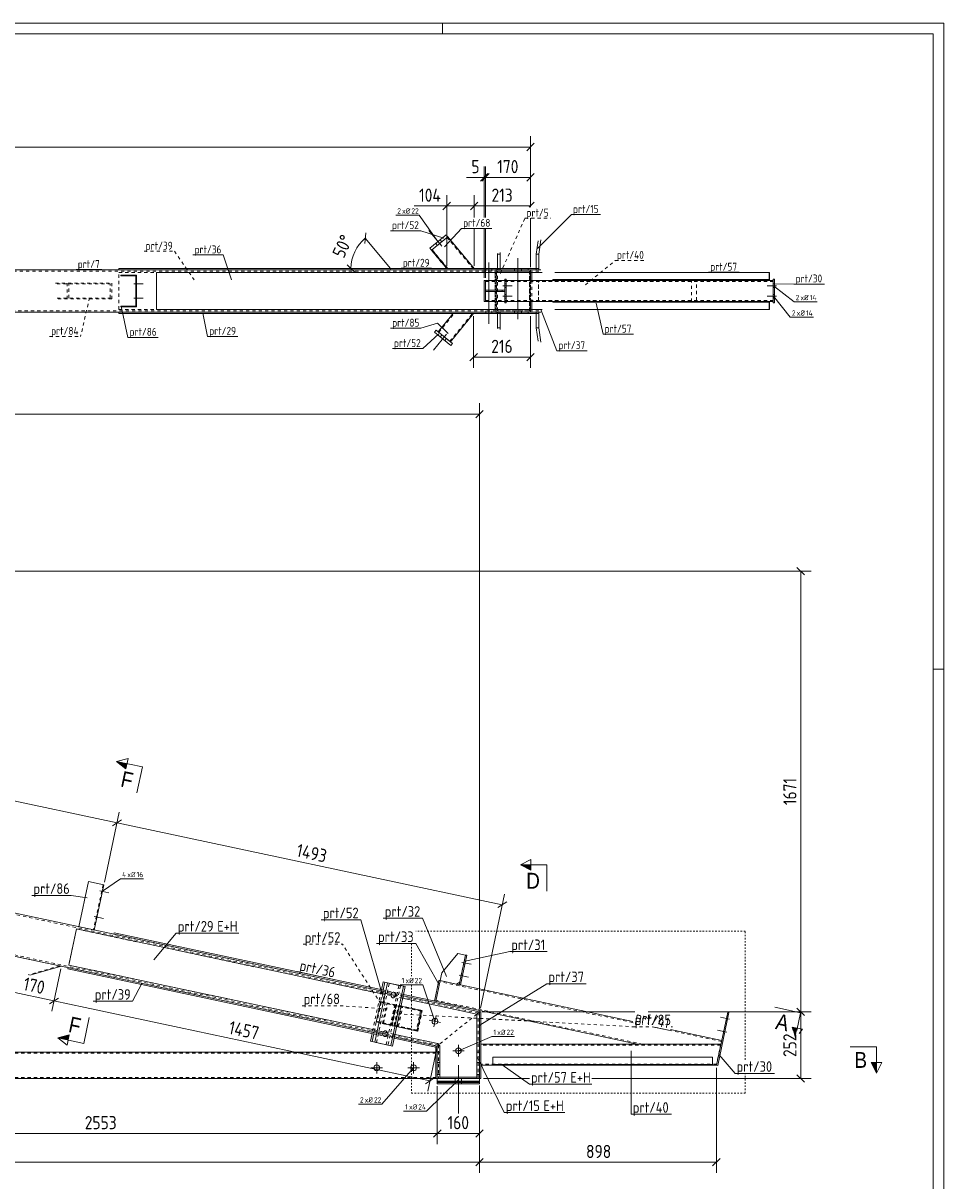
# Model space of a CAD drawing. Header units: millimetres. Extents: x 1 to 1188, y 1 to 840.
# Tile 7 of 7: x 839 to 1188, y 401 to 840. Entities that reach past the tile are written whole.
import ezdxf

# ---------------------------------------------------------------- set-up
doc = ezdxf.new("R2010")
doc.units = ezdxf.units.MM
doc.header["$LTSCALE"] = 0.6
for name, pattern in [('XKITLINE00', [0]), ('XKITLINE01', [4, 1, -1, 1, -1]), ('XKITLINE02', [4, 2, -2])]:
    doc.linetypes.add(name, pattern=pattern)
for name, color, linetype, lineweight in [('Bolt', 7, 'Continuous', 0), ('BoltMark', 3, 'Continuous', 0), ('DrawingSheet', 5, 'Continuous', 0), ('GraphicObject', 6, 'Continuous', 0), ('Part', 2, 'Continuous', 0), ('PartMark', 3, 'Continuous', 0), ('Section', 6, 'Continuous', 0), ('Z-DIMENSIONS', 1, 'Continuous', 0)]:
    doc.layers.add(name, color=color, linetype=linetype, lineweight=lineweight)
doc.styles.add('ARIAL', font='ARIAL.TTF')
doc.styles.add('ISOCPEUR', font='ISOCPEUR.TTF')

msp = doc.modelspace()

# ---------------------------------------------------------------- hatches: boundary and pattern name
at = {"layer": 'Section'}
for points in [[(877.92, 557.28), (874.42, 560.07), (878.33, 559.24)], [(1031.47, 518.83), (1027.47, 520.83), (1031.47, 520.83)], [(1132.46, 458.9), (1131.63, 454.99), (1130.51, 459.32)], [(856.05, 454.42), (852.14, 455.25), (856.47, 456.38)], [(1162.48, 445.87), (1162.48, 441.87), (1160.48, 445.87)]]:
    msp.add_hatch(color=6, dxfattribs=at).paths.add_polyline_path(points, flags=17)

# ---------------------------------------------------------------- linework, layer by layer
at = {"layer": 'Bolt', "color": 4, "linetype": 'XKITLINE00', "lineweight": 0}
for p, q in [((997.67, 755.47), (992.71, 761.43)), ((997.67, 755.47), (992.71, 761.43)), ((996.02, 755.73), (995.38, 756.5)), ((996.02, 755.73), (995.38, 756.5)), ((997.71, 757.13), (997.07, 757.9)), ((997.71, 757.13), (997.07, 757.9)), ((1026.55, 727.7), (1026.55, 750.95)), ((1014.41, 746.95), (1014.41, 746.45)), ((1014.41, 746.45), (1014.41, 745.95)), ((1015.51, 749.2), (1015.51, 725.95)), ((1016.61, 746.95), (1016.61, 746.45)), ((1016.61, 746.45), (1016.61, 745.95)), ((1025.25, 746.45), (1025.25, 746.95)), ((1025.25, 745.95), (1025.25, 746.45)), ((1027.86, 746.45), (1027.86, 746.95)), ((1027.86, 745.95), (1027.86, 746.45)), ((881.69, 742), (881.99, 742)), ((881.69, 742), (881.99, 742)), ((880.94, 741.2), (884.49, 741.2)), ((880.94, 741.2), (884.49, 741.2)), ((881.69, 740.4), (881.99, 740.4)), ((881.69, 740.4), (881.99, 740.4)), ((1020.86, 740.45), (1024.41, 740.45)), ((1020.86, 740.45), (1024.41, 740.45)), ((1021.61, 741.15), (1022.11, 741.15)), ((1021.61, 741.15), (1022.11, 741.15)), ((1021.61, 739.75), (1022.11, 739.75)), ((1021.61, 739.75), (1022.11, 739.75)), ((1124.58, 740.45), (1121.03, 740.45)), ((1124.58, 740.45), (1121.03, 740.45)), ((1123.83, 741.15), (1123.33, 741.15)), ((1123.83, 741.15), (1123.33, 741.15)), ((1123.83, 739.75), (1123.33, 739.75)), ((1123.83, 739.75), (1123.33, 739.75)), ((880.94, 735.7), (884.49, 735.7)), ((880.94, 735.7), (884.49, 735.7)), ((881.69, 736.5), (881.99, 736.5)), ((881.69, 736.5), (881.99, 736.5)), ((881.69, 734.9), (881.99, 734.9)), ((881.69, 734.9), (881.99, 734.9)), ((1020.86, 736.45), (1024.41, 736.45)), ((1020.86, 736.45), (1024.41, 736.45)), ((1021.61, 737.15), (1022.11, 737.15)), ((1021.61, 737.15), (1022.11, 737.15)), ((1021.61, 735.75), (1022.11, 735.75)), ((1021.61, 735.75), (1022.11, 735.75)), ((1124.58, 736.45), (1121.03, 736.45)), ((1124.58, 736.45), (1121.03, 736.45)), ((1123.83, 737.15), (1123.33, 737.15)), ((1123.83, 737.15), (1123.33, 737.15)), ((1123.83, 735.75), (1123.33, 735.75)), ((1123.83, 735.75), (1123.33, 735.75)), ((1014.41, 730.95), (1014.41, 730.45)), ((1014.41, 730.45), (1014.41, 729.95)), ((1016.61, 730.95), (1016.61, 730.45)), ((1016.61, 730.45), (1016.61, 729.95)), ((1025.25, 730.45), (1025.25, 730.95)), ((1025.25, 729.95), (1025.25, 730.45)), ((1027.86, 730.45), (1027.86, 730.95)), ((1027.86, 729.95), (1027.86, 730.45)), ((999.4, 722.05), (994.5, 716.05)), ((999.4, 722.05), (994.5, 716.05)), ((997.76, 721.78), (997.12, 721.01)), ((997.76, 721.78), (997.12, 721.01)), ((999.46, 720.39), (998.83, 719.61)), ((999.46, 720.39), (998.83, 719.61)), ((868.03, 511.01), (871.5, 510.28)), ((868.03, 511.01), (871.5, 510.28)), ((868.6, 510.08), (868.89, 510.01)), ((868.6, 510.08), (868.89, 510.01)), ((868.93, 511.64), (869.22, 511.58)), ((868.93, 511.64), (869.22, 511.58)), ((865.95, 501.23), (869.42, 500.5)), ((865.95, 501.23), (869.42, 500.5)), ((866.85, 501.86), (867.14, 501.8)), ((866.85, 501.86), (867.14, 501.8)), ((866.52, 500.29), (866.81, 500.23)), ((866.52, 500.29), (866.81, 500.23)), ((1005.31, 483.88), (1008.78, 483.15)), ((1005.31, 483.88), (1008.78, 483.15)), ((1005.9, 483.04), (1006.39, 482.94)), ((1005.9, 483.04), (1006.39, 482.94)), ((1006.19, 484.41), (1006.68, 484.31)), ((1006.19, 484.41), (1006.68, 484.31)), ((1004.27, 478.99), (1007.74, 478.25)), ((1004.27, 478.99), (1007.74, 478.25)), ((1005.15, 479.52), (1005.64, 479.42)), ((1005.15, 479.52), (1005.64, 479.42)), ((1004.86, 478.15), (1005.35, 478.05)), ((1004.86, 478.15), (1005.35, 478.05)), ((980.68, 471.23), (975.89, 472.25)), ((978.46, 471.7), (978.43, 471.35)), ((978.43, 471.35), (978.49, 471)), ((978.58, 472.05), (978.46, 471.7)), ((978.49, 471), (978.7, 470.66)), ((978.84, 472.39), (978.58, 472.05)), ((978.7, 470.66), (979.04, 470.45)), ((979.18, 472.58), (978.84, 472.39)), ((979.04, 470.45), (979.06, 470.45)), ((979.06, 470.45), (979.4, 470.46)), ((979.52, 472.6), (979.18, 472.58)), ((979.4, 470.46), (979.74, 470.65)), ((979.54, 472.59), (979.52, 472.6)), ((979.88, 472.39), (979.54, 472.59)), ((979.74, 470.65), (980, 470.99)), ((980.09, 472.05), (979.88, 472.39)), ((980, 470.99), (980.12, 471.35)), ((980.15, 471.69), (980.09, 472.05)), ((980.12, 471.35), (980.15, 471.69)), ((997.24, 461.07), (992.93, 461.98)), ((994.63, 459.37), (995.54, 463.68)), ((1106.77, 462.32), (1103.29, 463.06)), ((1106.77, 462.32), (1103.29, 463.06)), ((1105.89, 461.79), (1105.4, 461.89)), ((1105.89, 461.79), (1105.4, 461.89)), ((1106.18, 463.16), (1105.69, 463.26)), ((1106.18, 463.16), (1105.69, 463.26)), ((977.56, 456.55), (972.77, 457.57)), ((975.34, 457.03), (975.31, 456.68)), ((975.31, 456.68), (975.37, 456.33)), ((975.46, 457.38), (975.34, 457.03)), ((975.73, 457.72), (975.46, 457.38)), ((976.06, 457.91), (975.73, 457.72)), ((976.4, 457.93), (976.06, 457.91)), ((976.42, 457.92), (976.4, 457.93)), ((976.77, 457.72), (976.42, 457.92)), ((976.97, 457.37), (976.77, 457.72)), ((976.88, 456.32), (977, 456.67)), ((977.03, 457.02), (976.97, 457.37)), ((977, 456.67), (977.03, 457.02)), ((1105.73, 457.43), (1102.25, 458.17)), ((1105.73, 457.43), (1102.25, 458.17)), ((1104.85, 456.9), (1104.36, 457)), ((1104.85, 456.9), (1104.36, 457)), ((1105.14, 458.27), (1104.65, 458.37)), ((1105.14, 458.27), (1104.65, 458.37)), ((975.37, 456.33), (975.58, 455.99)), ((975.58, 455.99), (975.92, 455.78)), ((975.92, 455.78), (975.94, 455.77)), ((975.94, 455.77), (976.28, 455.79)), ((976.28, 455.79), (976.62, 455.98)), ((976.62, 455.98), (976.88, 456.32)), ((1004, 452.55), (1004, 448.15)), ((1001.8, 450.35), (1006.2, 450.35)), ((970.8, 443.87), (975.2, 443.87)), ((973, 441.67), (973, 446.07)), ((984.8, 443.87), (989.2, 443.87)), ((987, 441.67), (987, 446.07)), ((1004, 426.6), (1004, 444.87)), ((1004, 426.6), (1004, 444.87)), ((1002.8, 438.87), (1002.8, 439.87)), ((1002.8, 438.87), (1002.8, 439.87)), ((1005.2, 438.88), (1005.2, 439.88)), ((1005.2, 438.87), (1005.2, 439.87))]:
    msp.add_line(p, q, dxfattribs=at)
at = {"layer": 'Bolt', "color": 4, "linetype": 'XKITLINE02', "lineweight": 0}
for p, q in [((978.99, 471.59), (974.14, 472.62)), ((975.87, 456.92), (971.03, 457.95))]:
    msp.add_line(p, q, dxfattribs=at)
at = {"layer": 'Bolt', "color": 4, "linetype": 'XKITLINE00', "lineweight": 0}
for centre in [(995.09, 461.52), (1004, 450.35), (973, 443.87), (987, 443.87)]:
    msp.add_circle(centre, 1.1, dxfattribs=at)
at = {"layer": 'BoltMark', "color": 4, "linetype": 'XKITLINE00', "lineweight": 0}
for p, q in [((980.21, 767.18), (989.14, 767.18)), ((996.23, 757.2), (989.14, 767.18)), ((1123.43, 740.45), (1131.22, 734.35)), ((1123.43, 736.45), (1129.79, 728.49)), ((1131.22, 734.35), (1139.98, 734.35)), ((1129.79, 728.49), (1138.55, 728.49)), ((869.01, 510.81), (875.89, 515.57)), ((875.89, 515.57), (884.65, 515.57)), ((981.84, 475.38), (990.43, 475.38)), ((995.09, 461.52), (990.43, 475.38)), ((1004, 450.35), (1016.64, 455.75)), ((1016.64, 455.75), (1025.23, 455.75)), ((987, 443.87), (974.97, 430.11)), ((1004, 439.37), (991.93, 427.47)), ((1004, 439.37), (991.93, 427.47)), ((966.04, 430.11), (974.97, 430.11)), ((983.17, 427.47), (991.93, 427.47)), ((983.17, 427.47), (991.93, 427.47)), ((991.93, 427.47), (991.93, 427.47))]:
    msp.add_line(p, q, dxfattribs=at)
at = {"layer": 'DrawingSheet', "color": 2, "linetype": 'XKITLINE00', "lineweight": 0}
for p, q in [((1188, 840), (1, 840)), ((998, 836), (998, 840)), ((1188, 1), (1188, 840)), ((1188, 595), (1184, 595))]:
    msp.add_line(p, q, dxfattribs=at)
at = {"layer": 'DrawingSheet', "color": 3, "linetype": 'XKITLINE00', "lineweight": 0}
for p, q in [((1184, 836), (5, 836)), ((1184, 5), (1184, 836))]:
    msp.add_line(p, q, dxfattribs=at)
at = {"layer": 'GraphicObject', "color": 4, "linetype": 'XKITLINE01', "lineweight": 0}
for p, q in [((1112.74, 495.69), (987.85, 495.69)), ((1112.74, 446.97), (1112.74, 495.69)), ((986.14, 490.99), (986.14, 478.58)), ((986.14, 475.38), (986.14, 434.23)), ((1112.74, 434.23), (1112.74, 441.77)), ((986.14, 434.23), (1112.74, 434.23))]:
    msp.add_line(p, q, dxfattribs=at)
at = {"layer": 'Part', "color": 2, "linetype": 'XKITLINE00', "lineweight": 0}
for p, q in [((999.3, 759.76), (993.15, 754.64)), ((999.94, 758.99), (999.3, 759.76)), ((999.3, 759.76), (999.3, 759.76)), ((993.79, 753.87), (999.94, 758.99)), ((999.94, 758.99), (1009.94, 746.95)), ((999.94, 758.99), (999.94, 758.99)), ((1033.47, 752.45), (1034.17, 757.5)), ((1035.19, 757.82), (1034.45, 752.45)), ((993.15, 754.64), (993.79, 753.87)), ((993.15, 754.64), (993.15, 754.64)), ((993.79, 753.87), (999.54, 746.95)), ((993.79, 753.87), (993.79, 753.87)), ((1018.83, 752.72), (1018.8, 752.45)), ((1018.8, 752.45), (1018.8, 746.95)), ((1018.8, 752.45), (1019.77, 752.45)), ((1019.85, 753.04), (1019.77, 752.45)), ((1019.77, 752.45), (1019.77, 746.95)), ((1033.47, 746.45), (1033.47, 752.45)), ((1033.47, 752.45), (1034.45, 752.45)), ((1034.45, 752.45), (1034.45, 746.45)), ((227.49, 746.45), (1031.28, 746.45)), ((875.28, 746.95), (1033.47, 746.95)), ((875.28, 746.45), (875.28, 746.95)), ((1030.47, 746.45), (1030.47, 746.95)), ((1031.28, 746.45), (1031.28, 745.45)), ((1031.28, 746.45), (1031.28, 745.45)), ((1031.28, 746.45), (1035.19, 746.45)), ((1034.45, 746.45), (1035.19, 746.45)), ((875.99, 744.15), (875.99, 744.45)), ((875.99, 744.45), (881.99, 744.45)), ((881.69, 744.15), (875.99, 744.15)), ((881.69, 732.75), (881.69, 744.15)), ((881.99, 744.45), (881.99, 732.45)), ((889.58, 745.45), (889.58, 745.45)), ((889.58, 731.45), (889.58, 745.45)), ((889.58, 745.45), (1031.28, 745.45)), ((1013.77, 734.45), (1013.77, 742.45)), ((1014.27, 742.45), (1013.77, 742.45)), ((1014.27, 742.45), (1014.27, 738.7)), ((1014.27, 742.45), (1021.61, 742.45)), ((1014.27, 742.45), (1014.27, 738.7)), ((1021.61, 733.95), (1021.61, 742.95)), ((1022.11, 742.95), (1021.61, 742.95)), ((1022.11, 733.95), (1022.11, 742.95)), ((1022.11, 742.45), (1123.33, 742.45)), ((1031.28, 745.45), (1035.7, 745.45)), ((1031.28, 745.45), (1031.28, 742.45)), ((1031.77, 745.45), (1031.77, 742.45)), ((1039.75, 742.45), (1039.75, 742.75)), ((1039.75, 742.75), (1121.8, 742.75)), ((1040.58, 745.45), (1121.86, 745.45)), ((1121.24, 742.75), (1121.24, 742.45)), ((1121.8, 742.75), (1121.8, 745.45)), ((1121.86, 742.45), (1121.86, 745.45)), ((1123.33, 733.95), (1123.33, 742.95)), ((1123.83, 742.95), (1123.33, 742.95)), ((1123.83, 733.95), (1123.83, 742.95)), ((1014.27, 738.7), (1014.27, 738.7)), ((1014.27, 738.7), (1021.61, 738.7)), ((1014.27, 738.7), (1014.27, 738.2)), ((1014.27, 734.45), (1014.27, 738.2)), ((1014.27, 738.2), (1014.27, 738.2)), ((1014.27, 738.2), (1021.61, 738.2)), ((1014.27, 734.45), (1014.27, 738.2)), ((1018.61, 738.2), (1018.61, 738.7)), ((1021.61, 738.7), (1021.61, 738.2)), ((1013.77, 734.45), (1014.27, 734.45)), ((1014.27, 734.45), (1014.27, 734.45)), ((1014.27, 734.45), (1021.61, 734.45)), ((1021.61, 733.95), (1022.11, 733.95)), ((1022.11, 734.45), (1123.33, 734.45)), ((1031.28, 731.45), (1031.28, 734.45)), ((1031.77, 731.45), (1031.77, 734.45)), ((1039.75, 734.15), (1039.75, 734.45)), ((1121.8, 734.15), (1039.75, 734.15)), ((1121.24, 734.15), (1121.24, 734.45)), ((1121.8, 731.45), (1121.8, 734.15)), ((1121.86, 731.45), (1121.86, 734.45)), ((1123.33, 733.95), (1123.83, 733.95)), ((227.49, 730.45), (1031.28, 730.45)), ((875.28, 730.45), (875.28, 729.95)), ((875.28, 729.95), (1033.47, 729.95)), ((875.99, 732.45), (875.99, 732.75)), ((875.99, 732.75), (881.69, 732.75)), ((881.99, 732.45), (875.99, 732.45)), ((889.58, 731.45), (889.58, 731.45)), ((889.58, 731.45), (1031.28, 731.45)), ((996.29, 722.98), (1001.98, 729.95)), ((1000.93, 719.19), (1009.73, 729.95)), ((1018.79, 724.45), (1018.79, 729.95)), ((1019.77, 724.45), (1019.77, 729.95)), ((1030.47, 729.95), (1030.47, 730.45)), ((1035.7, 731.45), (1031.28, 731.45)), ((1031.28, 730.45), (1031.28, 731.45)), ((1031.28, 730.45), (1031.28, 731.45)), ((1031.28, 730.45), (1035.19, 730.45)), ((1033.46, 724.45), (1033.46, 730.45)), ((1034.44, 724.45), (1034.44, 730.45)), ((1034.44, 730.45), (1035.19, 730.45)), ((1040.58, 731.45), (1121.8, 731.45)), ((1121.8, 731.45), (1121.86, 731.45)), ((1018.79, 724.45), (1019.77, 724.45)), ((1018.83, 724.18), (1018.79, 724.45)), ((1019.85, 723.87), (1019.77, 724.45)), ((1033.46, 724.45), (1034.44, 724.45)), ((1034.16, 719.4), (1033.46, 724.45)), ((1035.19, 719.08), (1034.44, 724.45)), ((995.51, 723.62), (994.88, 722.84)), ((994.88, 722.84), (994.88, 722.84)), ((994.88, 722.84), (1001.07, 717.78)), ((995.51, 723.62), (995.51, 723.62)), ((1001.71, 718.55), (995.51, 723.62)), ((1001.07, 717.78), (1001.71, 718.55)), ((1001.07, 717.78), (1001.07, 717.78)), ((1001.71, 718.55), (1001.71, 718.55)), ((973.04, 457.01), (222.42, 616.55)), ((976.37, 472.66), (368.06, 601.95)), ((863.71, 514.49), (860.07, 497.37)), ((869.58, 513.24), (863.71, 514.49)), ((865.94, 496.13), (869.58, 513.24)), ((859.17, 496.54), (856.26, 482.85)), ((976.16, 471.68), (859.17, 496.54)), ((873.37, 494.55), (873.48, 495.04)), ((976.37, 472.66), (873.37, 494.55)), ((873.48, 495.04), (976.47, 473.15)), ((997.73, 479.87), (1003.73, 487.29)), ((1003.73, 487.29), (1006.67, 486.66)), ((1006.67, 486.66), (1004.28, 475.41)), ((1007.16, 486.56), (1004.77, 475.31)), ((1007.16, 486.56), (1006.67, 486.66)), ((853.46, 482.42), (841.48, 478.96)), ((856.06, 481.87), (855.95, 481.38)), ((855.95, 481.38), (972.93, 456.52)), ((973.25, 457.98), (856.26, 482.85)), ((997.1, 476.94), (997.73, 479.87)), ((972.31, 453.58), (977.09, 476.08)), ((975.4, 476.44), (974.78, 473.51)), ((982.05, 475.03), (975.4, 476.44)), ((976.03, 476.31), (975.4, 473.37)), ((977.09, 476.08), (983.77, 474.66)), ((978.37, 452.29), (983.15, 474.79)), ((978.99, 452.16), (983.77, 474.66)), ((982.05, 475.03), (982.05, 475.03)), ((996.61, 477.04), (994.95, 469.22)), ((997.1, 476.94), (995.44, 469.11)), ((997.1, 476.94), (995.44, 469.11)), ((997.1, 476.94), (996.61, 477.04)), ((1004.28, 475.41), (997.1, 476.94)), ((1004.49, 476.39), (1003.3, 475.62)), ((1004.77, 475.31), (1004.28, 475.41)), ((1070.07, 461.43), (1004.77, 475.31)), ((974.68, 473.02), (974.67, 473.02)), ((975.3, 472.88), (975.3, 472.88)), ((1010.97, 464.28), (982.84, 470.26)), ((1011.97, 465.09), (983.04, 471.24)), ((1011.97, 465.09), (983.04, 471.24)), ((1012.08, 465.58), (983.15, 471.73)), ((990.06, 465.66), (982.21, 467.32)), ((988.4, 457.83), (990.06, 465.66)), ((1012.08, 465.58), (1011.97, 465.09)), ((1071.85, 452.87), (1012.08, 465.58)), ((1011.97, 465.09), (1010.97, 464.28)), ((1011.97, 465.09), (1010.97, 464.28)), ((1010.97, 449.87), (1010.97, 464.28)), ((1011.97, 439.87), (1011.97, 465.09)), ((1011.97, 465.09), (1012.47, 465.09)), ((1012.47, 465.09), (1012.47, 439.87)), ((1101.78, 444.87), (1106.06, 465.02)), ((1106.55, 464.92), (1102.27, 444.77)), ((1106.06, 465.02), (1106.55, 464.92)), ((971.24, 456.88), (970.62, 453.95)), ((971.87, 456.74), (971.25, 453.81)), ((996.18, 453.11), (979.92, 456.56)), ((980.55, 459.5), (988.4, 457.83)), ((1103.78, 454.26), (1084.36, 458.39)), ((972.31, 453.59), (970.62, 453.95)), ((972.31, 453.58), (978.99, 452.16)), ((995.47, 451.73), (979.61, 455.1)), ((995.97, 452.13), (979.72, 455.59)), ((995.58, 452.21), (995.47, 451.73)), ((996.58, 452.62), (995.97, 452.13)), ((996.58, 452.62), (995.97, 452.13)), ((996.97, 452.13), (996.18, 453.11)), ((1103.48, 452.87), (1012.47, 452.87)), ((1103.48, 452.87), (1071.85, 452.87)), ((995.47, 449.87), (548.72, 449.87)), ((995.47, 451.73), (995.47, 439.87)), ((995.97, 451.73), (995.47, 451.73)), ((995.97, 452.13), (995.97, 449.87)), ((995.97, 439.87), (995.97, 449.87)), ((995.97, 449.87), (996.97, 449.87)), ((996.97, 452.13), (996.97, 440.37)), ((996.97, 449.87), (996.97, 439.87)), ((1010.97, 439.87), (1010.97, 449.87)), ((1010.97, 449.87), (1011.97, 449.87)), ((1011.97, 449.87), (1011.97, 439.87)), ((1016.97, 447.87), (1016.97, 444.87)), ((1016.97, 447.87), (1100.28, 447.87)), ((1100.28, 447.87), (1100.28, 444.87)), ((995.97, 445.87), (996.97, 445.87)), ((1010.97, 445.87), (1011.97, 445.87)), ((1016.97, 444.87), (1012.47, 444.87)), ((1100.28, 445.17), (1016.97, 445.17)), ((1100.28, 444.87), (1016.97, 444.87)), ((1101.78, 444.87), (1100.28, 444.87)), ((1102.27, 444.77), (1101.78, 444.87)), ((995.47, 439.87), (75.5, 439.87)), ((995.97, 439.87), (995.47, 439.87)), ((995.97, 439.88), (1011.97, 439.88)), ((995.97, 438.88), (995.97, 439.88)), ((996.97, 439.87), (995.97, 439.87)), ((1010.97, 440.37), (996.97, 440.37)), ((1011.97, 439.87), (1010.97, 439.87)), ((1011.97, 439.88), (1011.97, 438.88)), ((1011.97, 439.87), (1011.97, 439.87)), ((1011.97, 439.87), (1011.97, 439.87)), ((1011.97, 439.87), (1011.97, 439.87)), ((1012.47, 439.87), (1011.97, 439.87)), ((995.97, 438.88), (1011.97, 438.88)), ((995.97, 438.67), (995.97, 438.87)), ((995.97, 438.87), (1011.94, 438.87)), ((995.97, 437.87), (995.97, 438.87)), ((995.97, 438.87), (1011.94, 438.87)), ((1011.97, 438.87), (995.97, 438.87)), ((995.97, 438.67), (1011.94, 438.67)), ((995.97, 438.37), (995.97, 438.67)), ((995.97, 438.67), (1011.94, 438.67)), ((995.97, 438.37), (1011.94, 438.37)), ((995.97, 437.87), (995.97, 438.37)), ((1011.94, 438.37), (995.97, 438.37)), ((995.97, 437.87), (1011.94, 437.87)), ((1011.94, 437.87), (995.97, 437.87)), ((1011.94, 438.67), (1011.94, 438.87)), ((1011.94, 437.87), (1011.94, 438.87)), ((1011.94, 438.37), (1011.94, 438.67)), ((1011.94, 437.87), (1011.94, 438.37))]:
    msp.add_line(p, q, dxfattribs=at)
at = {"layer": 'Part', "color": 7, "linetype": 'XKITLINE02', "lineweight": 0}
for p, q in [((999.94, 758.99), (993.79, 753.87)), ((993.79, 753.87), (999.94, 758.99)), ((999.71, 758.79), (999.71, 758.79)), ((1009.55, 746.95), (999.71, 758.79)), ((999.71, 758.79), (1009.55, 746.95)), ((999.94, 758.99), (999.94, 758.99)), ((1009.94, 746.95), (999.94, 758.99)), ((993.79, 753.87), (993.79, 753.87)), ((993.79, 753.87), (999.54, 746.95)), ((994.02, 754.07), (994.02, 754.07)), ((999.93, 746.95), (994.02, 754.07)), ((994.02, 754.07), (999.93, 746.95)), ((875.28, 746.45), (1034.17, 746.45)), ((999.54, 746.95), (1009.94, 746.95)), ((999.54, 746.95), (999.54, 746.95)), ((1009.94, 746.95), (999.54, 746.95)), ((999.93, 746.95), (999.93, 746.95)), ((1009.55, 746.95), (1009.55, 746.95)), ((1009.94, 746.95), (1009.94, 746.95)), ((1018.33, 746.45), (1018.33, 746.95)), ((1018.33, 730.45), (1018.33, 746.45)), ((1031.28, 746.45), (1018.33, 746.45)), ((1018.33, 746.45), (1018.33, 730.45)), ((1018.33, 746.45), (1018.83, 746.45)), ((1018.8, 746.95), (1018.8, 746.45)), ((1018.8, 746.45), (1019.77, 746.45)), ((1019.3, 746.45), (1019.3, 746.95)), ((1019.77, 746.95), (1019.77, 746.45)), ((1019.77, 746.45), (1019.85, 746.45)), ((1033.47, 746.95), (1034.17, 746.95)), ((1034.45, 746.45), (1033.47, 746.45)), ((1033.47, 746.45), (1033.47, 746.45)), ((1030.88, 745.95), (227.49, 745.95)), ((875.28, 731.45), (875.28, 745.45)), ((875.28, 745.45), (1017.92, 745.45)), ((889.58, 745.45), (889.58, 731.45)), ((889.58, 745.45), (889.58, 745.45)), ((1013.77, 742.45), (1013.77, 734.45)), ((1014.27, 734.45), (1014.27, 742.45)), ((1014.27, 742.45), (1014.27, 734.45)), ((1014.27, 742.05), (1123.33, 742.05)), ((1018.83, 745.45), (1017.92, 745.45)), ((1017.92, 745.45), (1017.92, 731.45)), ((1017.92, 731.45), (1017.92, 745.45)), ((1017.98, 743.45), (1018.31, 743.45)), ((1018.32, 743.45), (1018.31, 743.45)), ((1018.31, 743.45), (1018.31, 733.45)), ((1018.41, 745.45), (1018.41, 731.45)), ((1018.73, 730.95), (1018.73, 745.95)), ((1018.73, 745.95), (1019.34, 745.95)), ((1018.73, 730.95), (1018.73, 745.95)), ((1018.73, 745.95), (1030.88, 745.95)), ((1021.61, 742.95), (1021.61, 733.95)), ((1021.61, 742.45), (1022.11, 742.45)), ((1022.11, 733.95), (1022.11, 742.95)), ((1030.88, 730.95), (1030.88, 745.95)), ((1030.88, 745.95), (1034.68, 745.95)), ((1030.88, 745.95), (1030.88, 730.95)), ((1031.28, 745.45), (1031.28, 731.45)), ((1031.28, 731.45), (1031.28, 745.45)), ((1031.28, 745.45), (1031.28, 731.45)), ((1031.28, 745.45), (1031.28, 731.45)), ((1031.28, 742.45), (1031.28, 734.45)), ((1031.77, 742.45), (1031.77, 734.45)), ((1034.31, 734.45), (1034.31, 742.45)), ((1034.31, 742.45), (1123.33, 742.45)), ((1034.39, 734.85), (1034.39, 742.05)), ((1123.33, 742.05), (1034.39, 742.05)), ((1121.86, 742.45), (1039.75, 742.45)), ((1092.4, 734.45), (1092.4, 742.45)), ((1094.28, 734.85), (1094.28, 742.05)), ((1123.33, 742.95), (1123.33, 733.95)), ((1123.33, 742.05), (1123.33, 742.45)), ((1123.33, 734.45), (1123.33, 742.45)), ((1123.33, 734.45), (1123.33, 742.45)), ((1123.33, 734.45), (1123.33, 742.45)), ((1123.33, 742.05), (1123.33, 742.05)), ((1123.33, 742.05), (1123.33, 742.05)), ((1123.83, 733.95), (1123.83, 742.95)), ((851.18, 741.45), (872.63, 741.45)), ((851.82, 741.15), (871.99, 741.15)), ((855.65, 735.45), (855.65, 741.45)), ((856.29, 735.75), (856.29, 741.15)), ((871.99, 735.75), (871.99, 741.15)), ((872.63, 735.45), (872.63, 741.45)), ((1014.27, 738.7), (1014.27, 738.2)), ((1014.27, 738.2), (1014.27, 738.7)), ((1014.27, 738.7), (1014.27, 738.2)), ((1020.61, 738.2), (1020.61, 738.7)), ((1021.61, 738.2), (1021.61, 738.7)), ((872.63, 735.45), (851.18, 735.45)), ((851.82, 735.75), (871.99, 735.75)), ((1014.27, 734.85), (1123.33, 734.85)), ((1014.27, 734.45), (1014.27, 734.45)), ((1017.98, 733.45), (1018.32, 733.45)), ((1021.61, 734.45), (1022.11, 734.45)), ((1034.31, 734.45), (1123.33, 734.45)), ((1123.33, 734.85), (1034.39, 734.85)), ((1039.75, 734.45), (1121.86, 734.45)), ((1123.33, 734.45), (1123.33, 734.85)), ((1123.33, 734.45), (1123.33, 734.45)), ((227.49, 730.95), (1030.88, 730.95)), ((875.28, 731.45), (1017.92, 731.45)), ((875.28, 730.45), (1034.17, 730.45)), ((889.58, 731.45), (889.58, 731.45)), ((996.29, 722.98), (1001.98, 729.95)), ((996.52, 722.79), (1002.37, 729.95)), ((996.52, 722.79), (1002.37, 729.95)), ((1000.7, 719.38), (1009.34, 729.95)), ((1000.7, 719.38), (1009.34, 729.95)), ((1000.93, 719.19), (1009.73, 729.95)), ((1009.73, 729.95), (1001.98, 729.95)), ((1001.98, 729.95), (1009.73, 729.95)), ((1001.98, 729.95), (1001.98, 729.95)), ((1002.37, 729.95), (1002.37, 729.95)), ((1009.34, 729.95), (1009.34, 729.95)), ((1009.73, 729.95), (1009.73, 729.95)), ((1017.92, 731.45), (1018.83, 731.45)), ((1018.33, 729.95), (1018.33, 730.45)), ((1018.33, 730.45), (1031.28, 730.45)), ((1018.33, 730.45), (1018.83, 730.45)), ((1018.73, 730.95), (1019.34, 730.95)), ((1030.88, 730.95), (1018.73, 730.95)), ((1018.79, 730.45), (1019.85, 730.45)), ((1018.79, 729.95), (1018.79, 730.45)), ((1019.3, 729.95), (1019.3, 730.45)), ((1019.77, 729.95), (1019.77, 730.45)), ((1030.88, 730.95), (1034.68, 730.95)), ((1033.46, 730.45), (1034.44, 730.45)), ((1033.46, 730.45), (1033.46, 730.45)), ((1033.47, 729.95), (1034.17, 729.95)), ((1000.93, 719.19), (996.29, 722.98)), ((1011.47, 464.68), (225.64, 631.71)), ((996.47, 452.54), (222.53, 617.04)), ((869.28, 513.3), (865.64, 496.19)), ((859.17, 496.54), (856.26, 482.85)), ((1010.97, 464.28), (859.17, 496.54)), ((860.07, 497.37), (865.94, 496.12)), ((860.07, 497.37), (860.07, 497.37)), ((860.07, 497.37), (860.07, 497.37)), ((860.07, 497.37), (860.07, 497.37)), ((860.07, 497.37), (860.07, 497.37)), ((865.94, 496.12), (865.94, 496.13)), ((865.94, 496.13), (865.94, 496.12)), ((836.85, 485.95), (853.46, 482.42)), ((1006.67, 486.66), (1004.49, 476.39)), ((852.84, 482.55), (840.85, 479.09)), ((856.06, 481.87), (995.58, 452.21)), ((856.26, 482.85), (996.18, 453.11)), ((972.93, 453.45), (977.71, 475.95)), ((976.64, 452.67), (981.42, 475.17)), ((977.71, 475.95), (977.09, 476.08)), ((982.05, 475.03), (977.27, 452.53)), ((1069.99, 461.04), (997.02, 476.55)), ((1003.3, 475.62), (997.1, 476.94)), ((1004.77, 475.31), (1004.28, 475.41)), ((974.67, 473.02), (971.24, 456.88)), ((975.3, 472.88), (971.87, 456.74)), ((974.78, 473.51), (974.68, 473.02)), ((975.4, 473.37), (975.3, 472.88)), ((982.84, 470.26), (976.16, 471.68)), ((983.04, 471.24), (976.37, 472.66)), ((983.04, 471.24), (976.37, 472.66)), ((983.15, 471.73), (976.47, 473.15)), ((972.81, 461.15), (974.47, 468.98)), ((974.63, 468.63), (973.09, 461.4)), ((974.47, 468.98), (990.27, 465.62)), ((989.82, 465.41), (974.63, 468.63)), ((975.25, 460.63), (976.91, 468.45)), ((975.54, 460.87), (977.07, 468.11)), ((982.21, 467.32), (976.91, 468.45)), ((977.07, 468.11), (989.62, 465.44)), ((980.1, 467.78), (978.43, 459.95)), ((978.66, 460.21), (980.2, 467.45)), ((978.83, 459.87), (980.49, 467.7)), ((980.41, 467.41), (978.88, 460.17)), ((979.63, 460), (981.16, 467.24)), ((979.79, 459.66), (981.45, 467.48)), ((980.82, 459.44), (982.48, 467.27)), ((981.26, 459.65), (982.8, 466.89)), ((989.62, 465.44), (988.08, 458.2)), ((988.29, 458.17), (989.82, 465.41)), ((988.61, 457.79), (990.27, 465.62)), ((995.44, 469.11), (994.95, 469.22)), ((1012.08, 465.58), (995.44, 469.11)), ((1073.78, 452.87), (995.52, 469.5)), ((988.61, 457.79), (972.81, 461.15)), ((973.09, 461.4), (988.29, 458.17)), ((1010.97, 464.28), (996.58, 452.62)), ((1010.97, 464.28), (996.58, 452.62)), ((1010.97, 440.37), (1010.97, 464.28)), ((1011.47, 439.87), (1011.47, 464.68)), ((1011.97, 439.87), (1011.97, 465.09)), ((1070.2, 460.99), (1069.99, 461.04)), ((979.72, 455.59), (973.04, 457.01)), ((979.92, 456.56), (973.25, 457.98)), ((980.55, 459.5), (975.25, 460.63)), ((975.25, 460.63), (980.55, 459.5)), ((988.08, 458.2), (975.54, 460.87)), ((978.83, 459.87), (988.61, 457.79)), ((1084.27, 458), (1077.4, 459.46)), ((1103.69, 453.87), (1084.27, 458)), ((977.27, 452.53), (972.31, 453.59)), ((972.93, 453.45), (972.31, 453.58)), ((979.61, 455.1), (972.93, 456.52)), ((996.18, 453.11), (996.97, 452.13)), ((996.47, 452.54), (996.47, 439.87)), ((1012.47, 444.87), (1012.47, 452.87)), ((1103.39, 452.47), (1012.47, 452.47)), ((1103.48, 452.87), (1101.78, 444.87)), ((1103.78, 454.26), (1103.48, 452.87)), ((995.47, 449.47), (548.72, 449.47)), ((995.47, 439.87), (995.47, 449.87)), ((995.97, 451.73), (995.97, 439.87)), ((996.97, 449.87), (995.97, 449.87)), ((995.97, 449.87), (995.97, 439.87)), ((995.97, 449.87), (995.97, 439.87)), ((996.97, 452.13), (996.97, 440.37)), ((996.97, 439.87), (996.97, 449.87)), ((1011.97, 449.87), (1010.97, 449.87)), ((1010.97, 449.87), (1010.97, 439.87)), ((1010.97, 449.87), (1010.97, 440.37)), ((1011.97, 439.87), (1011.97, 449.87)), ((1016.97, 444.87), (1016.97, 447.87)), ((1016.97, 447.87), (1100.28, 447.87)), ((1100.28, 447.87), (1100.28, 444.87)), ((996.97, 445.87), (995.97, 445.87)), ((1011.97, 445.87), (1010.97, 445.87)), ((1101.86, 445.27), (1012.47, 445.27)), ((1100.28, 445.17), (1016.97, 445.17)), ((1100.28, 444.87), (1016.97, 444.87)), ((1100.28, 444.87), (1016.97, 444.87)), ((995.47, 440.27), (75.5, 440.27)), ((995.97, 441.37), (996.97, 441.37)), ((995.97, 441.37), (996.97, 441.37)), ((1011.97, 439.87), (995.97, 439.87)), ((995.97, 439.87), (996.97, 439.87)), ((995.97, 439.87), (1011.97, 439.87)), ((1011.97, 439.87), (995.97, 439.87)), ((995.97, 439.87), (995.97, 439.87)), ((995.97, 439.87), (995.97, 439.87)), ((995.97, 439.87), (995.97, 439.87)), ((996.47, 439.87), (996.47, 439.87)), ((996.97, 440.37), (1010.97, 440.37)), ((1010.97, 441.37), (1011.97, 441.37)), ((1010.97, 441.37), (1011.97, 441.37)), ((1010.97, 440.37), (1010.97, 440.37)), ((1010.97, 440.37), (1010.97, 440.37)), ((1011.97, 439.87), (1010.97, 439.87)), ((1011.47, 439.87), (1011.47, 439.87)), ((995.97, 438.87), (995.97, 438.88)), ((995.97, 438.67), (995.97, 438.87)), ((995.97, 438.87), (995.97, 438.67)), ((995.97, 438.67), (995.97, 438.87)), ((995.97, 438.87), (995.97, 438.67)), ((995.97, 438.67), (995.97, 438.87)), ((995.97, 437.87), (995.97, 438.87)), ((995.97, 438.87), (995.97, 437.87)), ((995.97, 437.87), (995.97, 438.87)), ((995.97, 438.87), (995.97, 437.87)), ((995.97, 437.87), (995.97, 438.87)), ((995.97, 438.37), (995.97, 438.67)), ((995.97, 438.67), (995.97, 438.37)), ((995.97, 438.37), (995.97, 438.67)), ((995.97, 438.67), (995.97, 438.37)), ((995.97, 438.37), (995.97, 438.67)), ((995.97, 437.87), (995.97, 438.37)), ((995.97, 438.37), (995.97, 437.87)), ((995.97, 437.87), (995.97, 438.37)), ((995.97, 438.37), (995.97, 437.87)), ((995.97, 437.87), (995.97, 438.37)), ((1004.07, 438.67), (1004.07, 438.87)), ((1004.07, 438.67), (1004.07, 438.87)), ((1004.07, 438.67), (1004.07, 438.87)), ((1004.07, 438.67), (1004.07, 438.87)), ((1004.07, 437.87), (1004.07, 438.87)), ((1004.07, 437.87), (1004.07, 438.87)), ((1004.07, 437.87), (1004.07, 438.87)), ((1004.07, 437.87), (1004.07, 438.87)), ((1004.07, 438.37), (1004.07, 438.67)), ((1004.07, 438.37), (1004.07, 438.67)), ((1004.07, 438.37), (1004.07, 438.67)), ((1004.07, 438.37), (1004.07, 438.67)), ((1004.07, 437.87), (1004.07, 438.37)), ((1004.07, 437.87), (1004.07, 438.37)), ((1004.07, 437.87), (1004.07, 438.37)), ((1004.07, 437.87), (1004.07, 438.37)), ((1005.17, 438.67), (1005.17, 438.87)), ((1005.17, 438.67), (1005.17, 438.87)), ((1005.17, 437.87), (1005.17, 438.87)), ((1005.17, 437.87), (1005.17, 438.87)), ((1005.17, 438.37), (1005.17, 438.67)), ((1005.17, 438.37), (1005.17, 438.67)), ((1005.17, 437.87), (1005.17, 438.37)), ((1005.17, 437.87), (1005.17, 438.37)), ((1011.94, 438.87), (1011.94, 438.67)), ((1011.94, 438.37), (1011.94, 437.87)), ((1011.97, 438.88), (1011.97, 438.87))]:
    msp.add_line(p, q, dxfattribs=at)
at = {"layer": 'PartMark', "color": 7, "linetype": 'XKITLINE02', "lineweight": 0}
for p, q in [((1019.88, 745.08), (1029.19, 766.05)), ((1029.19, 766.05), (1038.9, 766.05)), ((884.83, 753.51), (896.34, 753.51)), ((903.84, 742.62), (896.34, 753.51)), ((1052.14, 740.82), (1063.46, 750.04)), ((1063.46, 750.04), (1075.23, 750.04)), ((864.12, 735.88), (860.75, 721.22)), ((848.98, 721.22), (860.75, 721.22)), ((945.12, 490.72), (960.07, 490.72)), ((974.57, 468.21), (960.07, 490.72)), ((944.71, 467.4), (959.66, 467.4)), ((976.99, 466.22), (959.66, 467.4)), ((981, 464.33), (1070.2, 459.46)), ((1070.2, 459.46), (1077.4, 459.46)), ((1084.58, 459.46), (1085.15, 459.46))]:
    msp.add_line(p, q, dxfattribs=at)
at = {"layer": 'PartMark', "color": 7, "linetype": 'XKITLINE00', "lineweight": 0}
for p, q in [((1033.97, 754.57), (1046.83, 767.43)), ((1046.83, 767.43), (1057.83, 767.43)), ((978.22, 761.31), (989.73, 761.31)), ((998.39, 758.41), (989.73, 761.31)), ((998.68, 755.15), (1005.17, 762.17)), ((1005.17, 762.17), (1016.68, 762.17)), ((903.34, 752.11), (914.85, 752.11)), ((917.95, 742.62), (914.85, 752.11)), ((859.07, 746.55), (868.78, 746.55)), ((982.3, 747.05), (993.81, 747.05)), ((1098.84, 745.55), (1110.36, 745.55)), ((1123.46, 741.12), (1131.19, 741.09)), ((1131.19, 741.09), (1142.7, 741.09)), ((1056.2, 733.82), (1058.79, 722.06)), ((876.1, 732.63), (878.68, 720.87)), ((907.09, 730.08), (908.9, 721.22)), ((1035.19, 731.45), (1041.28, 715.78)), ((978.27, 724.33), (989.78, 724.33)), ((996.05, 726.19), (989.78, 724.33)), ((1000.15, 722.29), (996.05, 726.19)), ((878.68, 720.87), (890.2, 720.87)), ((908.9, 721.22), (920.41, 721.22)), ((996.52, 722.21), (990.45, 716.61)), ((1058.79, 722.06), (1070.3, 722.06)), ((978.94, 716.61), (990.45, 716.61)), ((1041.28, 715.78), (1052.79, 715.78)), ((842.25, 509.23), (857.2, 509.23)), ((863.27, 508.33), (857.2, 509.23)), ((975.45, 500.59), (990.4, 500.59)), ((999.48, 478.52), (990.4, 500.59)), ((952, 500.02), (966.95, 500.02)), ((976.27, 467.84), (966.95, 500.02)), ((888.56, 484.8), (896.99, 494.95)), ((896.99, 494.95), (920.7, 494.95)), ((972.9, 490.99), (987.85, 490.99)), ((996.64, 475.41), (987.85, 490.99)), ((1006.55, 484.34), (1023.42, 487.93)), ((1023.42, 487.93), (1037.68, 487.93)), ((942.82, 480.4), (957.44, 477.29)), ((883.93, 475.81), (880.47, 469.11)), ((1012.1, 460.02), (1037.47, 475.79)), ((1037.47, 475.79), (1052.42, 475.79)), ((865.52, 469.11), (880.47, 469.11)), ((1069.99, 461.04), (1070.2, 460.99)), ((1077.4, 459.46), (1084.27, 458)), ((1011.2, 447.84), (1021.34, 426.93)), ((1069.46, 450.36), (1069.46, 426.27)), ((1102.77, 448.87), (1108.84, 441.77)), ((1020.62, 445.04), (1030.89, 437.65)), ((1108.84, 441.77), (1123.79, 441.77)), ((1030.89, 437.65), (1054.6, 437.65)), ((1021.34, 426.93), (1044.36, 426.93)), ((1069.46, 426.27), (1084.75, 426.27))]:
    msp.add_line(p, q, dxfattribs=at)
at = {"layer": 'Section', "color": 6, "linetype": 'XKITLINE00', "lineweight": 0}
for p, q in [((874.42, 560.07), (878.75, 561.2)), ((874.42, 560.07), (877.92, 557.28)), ((884.2, 557.99), (874.42, 560.07)), ((877.92, 557.28), (878.75, 561.2)), ((884.2, 557.99), (882.12, 548.21)), ((1027.47, 520.83), (1031.47, 522.83)), ((1031.47, 518.83), (1031.47, 522.83)), ((1027.47, 520.83), (1031.47, 518.83)), ((1037.47, 520.83), (1027.47, 520.83)), ((1037.47, 520.83), (1037.47, 510.83)), ((1133.71, 464.77), (1123.93, 466.85)), ((861.92, 453.17), (864, 462.95)), ((1133.71, 464.77), (1132.27, 457.99)), ((1130.51, 459.32), (1134.42, 458.49)), ((1130.85, 457.99), (1130.51, 459.32)), ((1134.42, 458.49), (1133.13, 456.87)), ((852.14, 455.25), (856.47, 456.38)), ((855.64, 452.46), (852.14, 455.25)), ((861.92, 453.17), (852.14, 455.25)), ((856.47, 456.38), (855.64, 452.46)), ((1162.48, 451.87), (1152.48, 451.87)), ((1162.48, 451.87), (1162.48, 441.87)), ((1160.48, 445.87), (1164.48, 445.87)), ((1162.48, 441.87), (1160.48, 445.87)), ((1164.48, 445.87), (1162.48, 441.87))]:
    msp.add_line(p, q, dxfattribs=at)
at = {"layer": 'Z-DIMENSIONS', "color": 7, "linetype": 'XKITLINE00', "lineweight": 0}
for p, q in [((1031.28, 770.25), (1031.28, 797.12)), ((227.49, 793.02), (1031.28, 793.02)), ((1032.7, 794.44), (1029.87, 791.61)), ((1013.77, 781.51), (1007.01, 781.51)), ((1013.77, 781.51), (1007.01, 781.51)), ((1015.19, 782.93), (1012.36, 780.1)), ((1015.69, 782.93), (1012.86, 780.1)), ((1015.69, 782.93), (1012.86, 780.1)), ((1013.77, 766.37), (1013.77, 785.61)), ((1013.77, 781.51), (1014.27, 781.51)), ((1014.27, 766.37), (1014.27, 785.61)), ((1014.27, 766.37), (1014.27, 785.61)), ((1014.27, 781.51), (1031.28, 781.51)), ((1032.7, 782.93), (1029.87, 780.1)), ((1031.28, 770.25), (1031.28, 785.61)), ((999.54, 747.95), (999.54, 774.78)), ((1009.94, 766.37), (1009.94, 774.78)), ((1009.94, 766.37), (1009.94, 774.78)), ((1031.28, 770.25), (1031.28, 774.78)), ((999.54, 770.68), (987.2, 770.68)), ((999.54, 770.68), (987.2, 770.68)), ((1000.96, 772.09), (998.13, 769.26)), ((999.54, 770.68), (1009.94, 770.68)), ((1011.36, 772.09), (1008.53, 769.26)), ((1011.36, 772.09), (1008.53, 769.26)), ((1009.94, 770.68), (1031.28, 770.68)), ((1032.7, 772.09), (1030.86, 770.25)), ((1031.28, 747.45), (1031.28, 766.05)), ((1031.28, 747.45), (1031.28, 766.05)), ((1031.28, 747.45), (1031.28, 766.05)), ((968.85, 760.48), (968.48, 756.5)), ((1009.94, 747.95), (1009.94, 762.17)), ((1009.94, 747.95), (1009.94, 762.17)), ((1013.77, 743.45), (1013.77, 762.17)), ((1014.27, 743.45), (1014.27, 762.17)), ((1014.27, 743.45), (1014.27, 762.17)), ((968.67, 758.49), (978.25, 746.95)), ((961.84, 748.37), (964.67, 745.54)), ((998.54, 746.95), (963.25, 746.95)), ((963.25, 746.95), (978.25, 746.95)), ((1009.73, 728.95), (1009.73, 709.35)), ((1031.28, 728.95), (1031.28, 709.35)), ((1011.15, 714.77), (1008.32, 711.94)), ((1009.73, 713.35), (1031.28, 713.35)), ((1032.7, 714.77), (1029.87, 711.94)), ((1011.97, 466.09), (1011.97, 695.85)), ((225.78, 691.75), (1011.97, 691.75)), ((1013.39, 693.16), (1010.56, 690.34)), ((226.75, 632.2), (1137.73, 632.2)), ((1132.32, 633.61), (1135.15, 630.79)), ((1133.73, 465.09), (1133.73, 632.2)), ((737.64, 565.9), (874.58, 536.79)), ((869.78, 514.22), (875.43, 540.8)), ((869.78, 514.22), (875.43, 540.8)), ((876.26, 537.88), (872.9, 535.7)), ((876.26, 537.88), (872.9, 535.7)), ((874.58, 536.79), (1020.62, 505.75)), ((1012.29, 466.55), (1021.47, 509.76)), ((1022.29, 506.84), (1018.94, 504.66)), ((853.25, 481.44), (849.83, 465.33)), ((853.25, 481.44), (849.83, 465.33)), ((834.05, 472.77), (850.66, 469.24)), ((852.34, 470.33), (848.98, 468.16)), ((852.34, 470.33), (848.98, 468.15)), ((850.66, 469.24), (993.17, 438.95)), ((1132.32, 466.5), (1135.15, 463.67)), ((1132.32, 466.5), (1135.15, 463.67)), ((1012.97, 465.09), (1070.85, 465.09)), ((1012.97, 465.09), (1070.85, 465.09)), ((1075.94, 465.09), (1137.73, 465.09)), ((1075.94, 465.09), (1137.73, 465.09)), ((1133.73, 439.87), (1133.73, 465.09)), ((995.77, 451.15), (992.34, 435.04)), ((1101.78, 443.87), (1101.78, 404.07)), ((994.85, 440.04), (991.49, 437.86)), ((1013.47, 439.87), (1030.89, 439.87)), ((1054.6, 439.87), (1137.73, 439.87)), ((1132.32, 441.29), (1135.15, 438.46)), ((995.97, 436.87), (995.97, 415)), ((995.97, 436.87), (995.97, 415)), ((1011.94, 437.12), (1011.94, 415)), ((1011.94, 436.87), (1011.94, 404.07)), ((1011.94, 436.87), (1011.94, 404.07)), ((740.71, 419), (995.97, 419)), ((997.38, 420.41), (994.56, 417.58)), ((997.38, 420.41), (994.56, 417.58)), ((995.97, 419), (1011.94, 419)), ((1013.35, 420.41), (1010.53, 417.58)), ((1013.35, 409.49), (1010.53, 406.66)), ((1013.35, 409.49), (1010.53, 406.66)), ((1103.19, 409.49), (1100.36, 406.66)), ((75.5, 408.07), (1011.94, 408.07)), ((1011.94, 408.07), (1101.78, 408.07))]:
    msp.add_line(p, q, dxfattribs=at)
msp.add_arc((978.25, 746.95), 15, 129.7191, 180, dxfattribs=at)
at = {"layer": 'Z-DIMENSIONS', "color": 3}
for p in [(1031.28, 793.02), (1013.77, 781.51), (1014.27, 781.51), (1014.27, 781.51), (1031.28, 781.51), (999.54, 770.68), (1009.94, 770.68), (1009.94, 770.68), (1031.28, 770.68), (1009.73, 713.35), (1031.28, 713.35), (1011.97, 691.75), (1133.73, 632.2), (874.58, 536.79), (874.58, 536.79), (1020.62, 505.75), (850.66, 469.24), (850.66, 469.24), (1133.73, 465.09), (1133.73, 465.09), (1133.73, 439.87), (993.17, 438.95), (995.97, 419), (995.97, 419), (1011.94, 419), (1011.94, 408.07), (1011.94, 408.07), (1101.78, 408.07)]:
    msp.add_point(p, dxfattribs=at)
at = {"layer": 'Z-DIMENSIONS', "color": 7}
for p in [(968.67, 758.49), (963.25, 746.95), (978.25, 746.95)]:
    msp.add_point(p, dxfattribs=at)

# ---------------------------------------------------------------- texts
at = {"layer": 'BoltMark', "color": 4, "style": 'ISOCPEUR', "width": 0.85}
for s, p in [('2', (980.81, 767.78)), ('xØ', (982.61, 767.78)), ('22', (986.14, 767.78)), ('2', (1131.82, 734.95)), ('xØ', (1133.63, 734.95)), ('14', (1137.15, 734.95)), ('2', (1130.39, 729.09)), ('xØ', (1132.2, 729.09)), ('14', (1135.72, 729.09)), ('4', (876.49, 516.17)), ('xØ', (878.46, 516.17)), ('16', (881.98, 516.17)), ('1', (982.44, 475.98)), ('xØ', (983.9, 475.98)), ('22', (987.42, 475.98)), ('1', (1017.24, 456.35)), ('xØ', (1018.7, 456.35)), ('22', (1022.22, 456.35)), ('2', (966.64, 430.71)), ('xØ', (968.44, 430.71)), ('22', (971.96, 430.71)), ('1', (983.77, 428.07)), ('1', (983.77, 428.07)), ('xØ', (985.23, 428.07)), ('xØ', (985.23, 428.07)), ('24', (988.75, 428.07)), ('24', (988.75, 428.07))]:
    msp.add_text(s, height=2, dxfattribs=at).set_placement(p)
at = {"layer": 'PartMark', "color": 3, "style": 'ISOCPEUR', "width": 0.85}
for s, height, p in [('prt/5', 3, (1029.79, 766.65)), ('prt/15', 3, (1047.43, 768.03)), ('prt/52', 3, (978.82, 761.91)), ('prt/68', 3, (1005.77, 762.77)), ('prt/39', 3, (885.43, 754.11)), ('prt/36', 3, (903.94, 752.71)), ('prt/29', 3, (982.9, 747.65)), ('prt/40', 3, (1064.06, 750.64)), ('prt/7', 3, (859.67, 747.15)), ('prt/57', 3, (1099.44, 746.15)), ('prt/30', 3, (1131.79, 741.69)), ('prt/84', 3, (849.58, 721.82)), ('prt/86', 3, (879.28, 721.47)), ('prt/29', 3, (909.5, 721.82)), ('prt/85', 3, (978.87, 724.93)), ('prt/57', 3, (1059.39, 722.66)), ('prt/52', 3, (979.54, 717.21)), ('prt/37', 3, (1041.88, 716.38)), ('prt/86', 4, (842.85, 509.83)), ('prt/52', 4, (952.6, 500.62)), ('prt/32', 4, (976.05, 501.19)), ('prt/29', 4, (897.59, 495.55)), ('E+H', 4, (912.54, 495.55)), ('prt/52', 4, (945.72, 491.32)), ('prt/33', 4, (973.5, 491.59)), ('prt/31', 4, (1024.02, 488.53)), ('prt/37', 4, (1038.07, 476.39)), ('prt/39', 4, (866.12, 469.71)), ('prt/68', 4, (945.31, 468)), ('prt/85', 4, (1070.8, 460.06)), ('prt/30', 4, (1109.44, 442.37)), ('prt/57', 4, (1031.49, 438.25)), ('E+H', 4, (1046.44, 438.25)), ('prt/15', 4, (1021.94, 427.53)), ('E+H', 4, (1036.2, 427.53)), ('prt/40', 4, (1070.06, 426.87))]:
    msp.add_text(s, height=height, dxfattribs=at).set_placement(p)
for s, rotation, p in [('prt/36', -12.0035, (943.53, 480.86)), ('prt/41', -11.9977, (1070.7, 461.5))]:
    msp.add_text(s, height=4, rotation=rotation, dxfattribs=at).set_placement(p)
at = {"layer": 'Section', "color": 6, "style": 'ARIAL', "width": 0.85}
for s, p in [('F', (875.59, 550.62)), ('F', (855.81, 457.54)), ('A', (1123.89, 458.68))]:
    msp.add_text(s, height=6, rotation=-11.9977, dxfattribs=at).set_placement(p)
for s, p in [('D', (1029.7, 511.83)), ('B', (1154.14, 443.87))]:
    msp.add_text(s, height=6, dxfattribs=at).set_placement(p)
at = {"layer": 'Z-DIMENSIONS', "color": 3, "style": 'ISOCPEUR', "width": 0.85}
for s, p in [('5', (1008.89, 783.11)), ('170', (1018.7, 783.11)), ('104', (989.07, 772.28)), ('213', (1016.53, 772.28)), ('216', (1016.42, 714.95)), ('2553', (862.33, 420.6)), ('160', (999.87, 420.6)), ('898', (1052.35, 409.67))]:
    msp.add_text(s, height=5, dxfattribs=at).set_placement(p)
for s, rotation, p in [('50°', 64.8588, (960.5, 750.54)), ('1671', 90.0002, (1132.13, 543.49)), ('1493', -11.9977, (942.26, 524.04)), ('170', -11.9977, (838.69, 473.42)), ('1457', -11.9977, (916.58, 456.87)), ('252', 90.0002, (1132.13, 447.97))]:
    msp.add_text(s, height=5, rotation=rotation, dxfattribs=at).set_placement(p)

doc.saveas('drawing.dxf')
